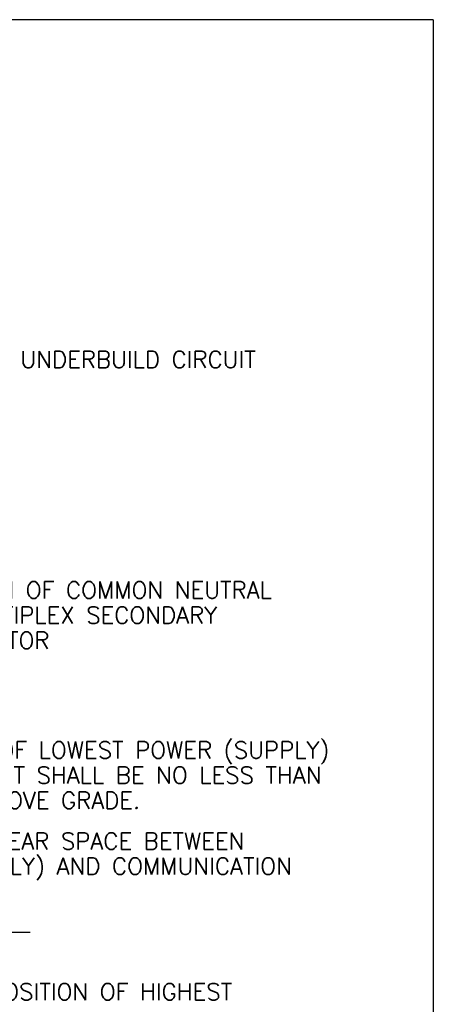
# Model space of a CAD drawing. Extents: x 0 to 7.1, y 0 to 9.85.
# Tile 5 of 5: x 4.64 to 7.1, y 3.98 to 9.85. Entities that reach past the tile are written whole.
import ezdxf

# ---------------------------------------------------------------- set-up
doc = ezdxf.new("R2010")
doc.units = 0
doc.header["$LTSCALE"] = 0.03937
doc.header["$MEASUREMENT"] = 0
doc.layers.add('E-DETL', color=2, linetype='CONTINUOUS')
doc.layers.add('E-DETL-TEXT', color=3, linetype='CONTINUOUS')
doc.styles.add('ROMANS', font='ROMANS.SHX', dxfattribs={"width": 0.8})

msp = doc.modelspace()

# ---------------------------------------------------------------- linework, layer by layer
at = {"layer": 'E-DETL'}
for p, q in [((7.1036203, 9.8483954), (0, 9.8483954)), ((7.1036203, 9.8483954), (7.1036203, 0)), ((0.9026, 4.409328), (4.7027273, 4.409328))]:
    msp.add_line(p, q, dxfattribs=at)

# ---------------------------------------------------------------- texts
at = {"layer": 'E-DETL-TEXT', "style": 'ROMANS'}
for s, p in [('UNDERBUILD CIRCUIT', (4.645302, 7.772863)), ('POSITION OF COMMON NEUTRAL', (4.012799, 6.3981908)), ('OR MULTIPLEX SECONDARY', (4.012799, 6.2481908)), ('CONDUCTOR', (4.012799, 6.0981908)), ('POSITION OF LOWEST POWER (SUPPLY)', (3.8502229, 5.4442574)), ('ATTACHMENT SHALL BE NO LESS THAN', (3.8502229, 5.2942574)), ('24\'-4" ABOVE GRADE.', (3.8502229, 5.1442574)), ('DEDICATED CLEAR SPACE BETWEEN', (3.6350421, 4.9014811)), ('POWER (SUPPLY) AND COMMUNICATION', (3.6350421, 4.7514811)), ('POSITION OF HIGHEST', (4.4535281, 4.0033065))]:
    msp.add_text(s, height=0.1, dxfattribs=at).set_placement(p)

doc.saveas('drawing.dxf')
